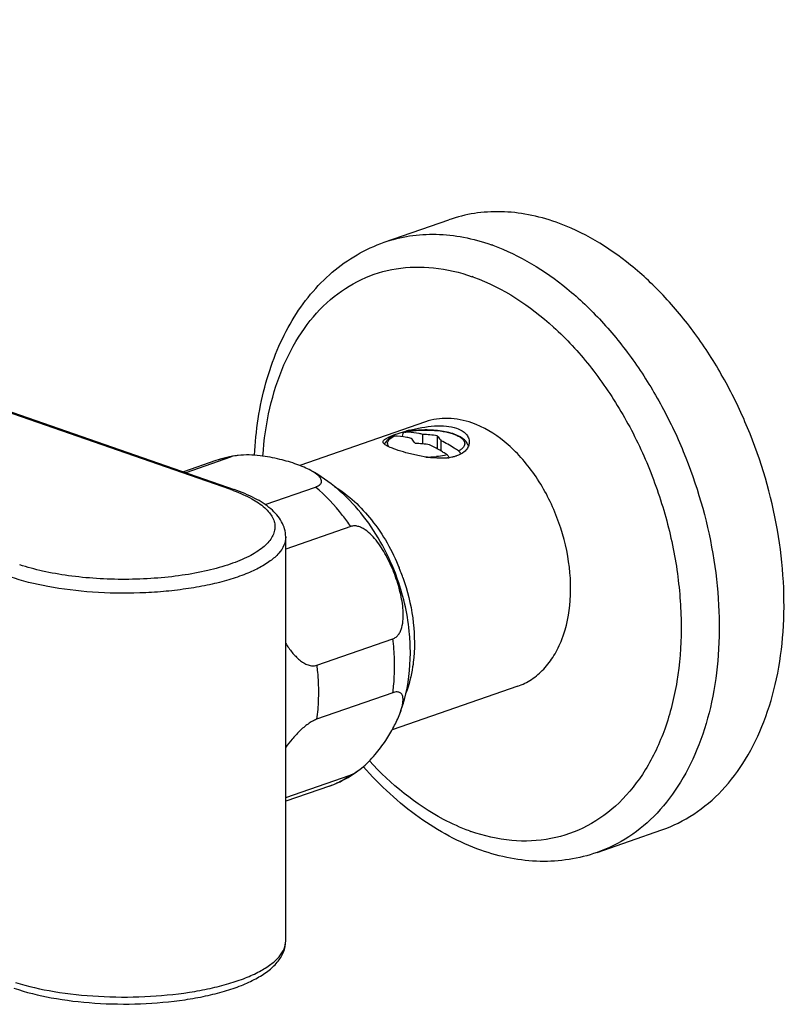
# Model space of a CAD drawing. Header units: millimetres. Extents: x -47 to 500, y -33 to 355.
# Tile 2 of 4: x 117 to 188, y 57 to 148. Entities that reach past the tile are written whole.
import ezdxf

# ---------------------------------------------------------------- set-up
doc = ezdxf.new("R2010")
doc.units = ezdxf.units.MM
doc.header["$LTSCALE"] = 23.1
doc.layers.get('0').update_dxf_attribs({"linetype": 'CONTINUOUS'})

msp = doc.modelspace()

# ---------------------------------------------------------------- linework, layer by layer
at = {"color": 9, "linetype": 'CONTINUOUS'}
msp.add_line((137.048, 104.704), (11.89, 148.33), dxfattribs=at)
at = {"color": 7, "linetype": 'CONTINUOUS'}
for p, q in [((12.219, 148.337), (137.377, 104.711)), ((151.286, 127.67), (157.296, 129.765)), ((155.114, 111.001), (143.465, 106.94)), ((153.237, 110.043), (153.181, 110.037)), ((154.86, 108.944), (154.862, 109.838)), ((156.201, 109.706), (156.198, 108.507)), ((152.967, 109.685), (152.967, 109.619)), ((156.558, 108.296), (156.56, 109.238)), ((135.671, 107.401), (132.666, 106.353)), ((137.036, 107.729), (132.878, 106.279)), ((140.234, 103.319), (144.91, 104.949)), ((148.184, 101.283), (142.149, 99.179)), ((142.149, 62.825), (142.149, 100.316)), ((152.536, 96.357), (152.322, 96.941)), ((145.027, 88.398), (152.098, 90.862)), ((163.672, 86.45), (152.023, 82.389)), ((152.085, 85.846), (145.014, 83.382)), ((142.149, 76.122), (148.125, 78.206)), ((146.204, 77.184), (142.149, 75.77)), ((171.035, 71.013), (177.045, 73.108))]:
    msp.add_line(p, q, dxfattribs=at)
at = {"color": 9, "linetype": 'CONTINUOUS'}
for centre, radius, start, end in [((154.853, 109.367), 19.161, 70.13513, 70.55475), ((153.549, 107.742), 17.749, 70.14645, 70.55694), ((137.994, 100.73), 7.063, 102.4403, 109.20533), ((138.02, 100.614), 7.182, 97.8718, 102.43782), ((155.203, 117.867), 10.138, 269.676, 272.31101), ((155.231, 117.311), 9.58, 272.28068, 275.45543), ((131.727, 89.432), 16.173, 69.67471, 70.78917), ((134.535, 90.06), 19.589, 21.12034, 22.10319), ((134.509, 90.05), 19.617, 19.30081, 21.12052), ((143.883, 83.839), 7.048, 289.22131, 294.60184), ((165.23, 89.691), 17.73, 250.14665, 250.55672)]:
    msp.add_arc(centre, radius, start, end, dxfattribs=at)
at = {"color": 7, "linetype": 'CONTINUOUS'}
for centre, radius, start, end in [((155.228, 101.442), 8.865, 110.38135, 111.09015), ((155.869, 99.715), 10.707, 109.17939, 110.37669), ((156.93, 96.677), 13.926, 107.55076, 109.19869), ((157.849, 93.808), 16.938, 106.08221, 107.58823), ((158.134, 92.85), 17.938, 104.55336, 106.10799), ((153.162, 103.165), 6.878, 86.88414, 89.37879), ((154.156, 95.758), 14.097, 81.65521, 87.12769), ((153.51, 94.928), 14.082, 81.87704, 87.35352), ((138.921, 98.073), 9.877, 96.91729, 109.20905), ((150.306, 98.133), 11.933, 55.1569, 57.24426), ((156.656, 112.276), 4.655, 276.72864, 278.27715)]:
    msp.add_arc(centre, radius, start, end, dxfattribs=at)
for points, knots in [([(167.242, 129.53), (166.402, 129.826), (164.714, 130.292), (162.151, 130.578), (159.656, 130.426), (158.061, 130.031), (157.296, 129.765)], [0, 0, 0, 0, 0.26383, 0.516344, 0.760377, 1, 1, 1, 1]), ([(177.045, 73.108), (178.087, 73.471), (180.119, 74.484), (182.763, 76.744), (184.959, 79.679), (186.652, 83.196), (187.807, 87.198), (188.4, 91.578), (188.416, 96.221), (187.666, 102.643), (185.805, 108.989), (182.963, 114.896), (180.405, 118.963), (177.484, 122.559), (173.363, 126.458), (169.746, 128.646), (167.242, 129.53)], [0, 0, 0, 0, 0.048017, 0.09764, 0.150169, 0.206413, 0.266671, 0.330787, 0.398246, 0.468266, 0.611793, 0.68334, 0.75323, 0.820506, 0.884398, 1, 1, 1, 1]), ([(139.259, 107.899), (139.372, 110.166), (139.864, 113.506), (141.28, 117.648), (142.662, 120.42), (144.375, 122.866), (146.401, 124.937), (148.709, 126.582), (150.412, 127.365), (151.286, 127.67)], [0, 0, 0, 0, 0.277562, 0.408512, 0.534197, 0.655174, 0.772351, 0.886836, 1, 1, 1, 1]), ([(153.627, 110.212), (154.004, 110.31), (154.769, 110.482), (155.916, 110.637), (157.01, 110.644), (157.703, 110.514), (158.009, 110.406)], [0, 0, 0, 0, 0.263107, 0.529615, 0.78029, 1, 1, 1, 1]), ([(159.424, 110.899), (158.713, 111.15), (157.259, 111.451), (155.779, 111.233), (155.114, 111.001)], [0, 0, 0, 0, 0.51658, 1, 1, 1, 1]), ([(163.672, 86.45), (164.123, 86.607), (165.004, 87.046), (166.149, 88.025), (167.101, 89.297), (168.111, 91.396), (168.724, 94.549), (168.463, 98.604), (167.272, 102.665), (165.576, 105.768), (163.862, 107.878), (162.076, 109.568), (160.509, 110.516), (159.424, 110.899)], [0, 0, 0, 0, 0.048057, 0.09772, 0.15029, 0.20658, 0.330715, 0.468055, 0.6117, 0.753022, 0.820357, 0.884296, 1, 1, 1, 1]), ([(151.719, 109.581), (151.743, 109.592), (151.848, 109.638), (151.955, 109.682), (152.038, 109.714)], [0, 0, 0, 0, 0.23226, 1, 1, 1, 1]), ([(153.181, 110.037), (153.15, 110.03), (153.088, 110.001), (152.99, 109.887), (152.967, 109.766), (152.967, 109.685)], [0, 0, 0, 0, 0.217679, 0.450352, 1, 1, 1, 1]), ([(158.654, 109.399), (158.516, 109.51), (158.187, 109.706), (157.388, 110.01), (156.198, 110.228), (154.694, 110.27), (153.669, 110.148), (153.181, 110.037)], [0, 0, 0, 0, 0.094365, 0.201496, 0.453987, 0.733634, 1, 1, 1, 1]), ([(154.862, 109.838), (154.751, 109.864), (154.314, 109.959), (153.869, 110.015), (153.536, 110.033)], [0, 0, 0, 0, 0.254639, 1, 1, 1, 1]), ([(156.201, 109.706), (156.232, 109.672), (156.36, 109.522), (156.476, 109.363), (156.56, 109.238)], [0, 0, 0, 0, 0.233869, 1, 1, 1, 1]), ([(158.009, 110.406), (158.183, 110.345), (158.5, 110.2), (158.884, 109.892), (159.125, 109.523), (159.181, 109.248), (159.18, 109.118)], [0, 0, 0, 0, 0.299225, 0.559301, 0.788116, 1, 1, 1, 1]), ([(151.18, 109.138), (151.181, 109.223), (151.302, 109.354), (151.499, 109.475), (151.639, 109.545), (151.719, 109.581)], [0, 0, 0, 0, 0.354067, 0.636214, 1, 1, 1, 1]), ([(151.217, 109.027), (151.211, 109.036), (151.191, 109.07), (151.18, 109.11), (151.18, 109.138)], [0, 0, 0, 0, 0.273596, 1, 1, 1, 1]), ([(151.423, 108.844), (151.4, 108.859), (151.324, 108.911), (151.252, 108.973), (151.217, 109.027)], [0, 0, 0, 0, 0.299922, 1, 1, 1, 1]), ([(151.619, 109.341), (151.587, 109.311), (151.464, 109.19), (151.364, 109.044), (151.311, 108.926)], [0, 0, 0, 0, 0.254046, 1, 1, 1, 1]), ([(151.729, 108.682), (151.699, 108.696), (151.595, 108.745), (151.493, 108.8), (151.423, 108.844)], [0, 0, 0, 0, 0.27967, 1, 1, 1, 1]), ([(152.065, 109.647), (152.023, 109.625), (151.866, 109.537), (151.718, 109.431), (151.619, 109.341)], [0, 0, 0, 0, 0.259687, 1, 1, 1, 1]), ([(153.801, 109.468), (153.665, 109.5), (153.13, 109.613), (152.583, 109.669), (152.176, 109.673)], [0, 0, 0, 0, 0.255623, 1, 1, 1, 1]), ([(154.16, 108.995), (154.131, 109.038), (154.019, 109.202), (153.897, 109.359), (153.801, 109.468)], [0, 0, 0, 0, 0.266305, 1, 1, 1, 1]), ([(156.762, 108.168), (156.659, 108.235), (156.25, 108.489), (155.824, 108.716), (155.5, 108.868)], [0, 0, 0, 0, 0.255177, 1, 1, 1, 1]), ([(158.184, 108.296), (158.052, 108.388), (157.531, 108.736), (156.982, 109.041), (156.56, 109.238)], [0, 0, 0, 0, 0.256657, 1, 1, 1, 1]), ([(159.099, 108.76), (159.066, 108.886), (158.946, 109.128), (158.757, 109.316), (158.654, 109.399)], [0, 0, 0, 0, 0.495332, 1, 1, 1, 1]), ([(159.148, 108.867), (159.137, 108.824), (159.077, 108.644), (158.972, 108.481), (158.876, 108.374)], [0, 0, 0, 0, 0.239317, 1, 1, 1, 1]), ([(137.731, 107.879), (137.668, 107.871), (137.433, 107.838), (137.199, 107.786), (137.036, 107.729)], [0, 0, 0, 0, 0.27054, 1, 1, 1, 1]), ([(144.482, 106.477), (144.068, 106.703), (143.121, 107.098), (141.543, 107.565), (140.052, 107.841), (138.752, 107.939), (138.07, 107.92), (137.731, 107.879)], [0, 0, 0, 0, 0.202933, 0.439249, 0.707523, 0.853342, 1, 1, 1, 1]), ([(152.353, 108.434), (152.294, 108.455), (152.084, 108.531), (151.876, 108.614), (151.729, 108.682)], [0, 0, 0, 0, 0.276989, 1, 1, 1, 1]), ([(156.733, 107.619), (156.353, 107.607), (155.574, 107.652), (154.431, 107.845), (153.351, 108.112), (152.667, 108.323), (152.353, 108.434)], [0, 0, 0, 0, 0.254978, 0.520542, 0.776447, 1, 1, 1, 1]), ([(157.123, 107.927), (157.144, 107.912), (157.228, 107.843), (157.29, 107.75), (157.325, 107.674)], [0, 0, 0, 0, 0.232014, 1, 1, 1, 1]), ([(158.876, 108.374), (158.825, 108.316), (158.575, 108.077), (158.259, 107.919), (158.008, 107.831)], [0, 0, 0, 0, 0.225762, 1, 1, 1, 1]), ([(158.4, 108.009), (158.392, 108.03), (158.355, 108.111), (158.304, 108.185), (158.258, 108.232)], [0, 0, 0, 0, 0.25877, 1, 1, 1, 1]), ([(157.202, 107.653), (157.164, 107.648), (157.008, 107.632), (156.851, 107.622), (156.733, 107.619)], [0, 0, 0, 0, 0.244738, 1, 1, 1, 1]), ([(157.628, 107.724), (157.603, 107.719), (157.504, 107.698), (157.403, 107.68), (157.327, 107.669)], [0, 0, 0, 0, 0.245292, 1, 1, 1, 1]), ([(158.008, 107.831), (157.978, 107.82), (157.853, 107.779), (157.725, 107.746), (157.628, 107.724)], [0, 0, 0, 0, 0.242399, 1, 1, 1, 1]), ([(152.322, 96.942), (151.933, 97.958), (151.01, 99.918), (149.208, 102.569), (147.043, 104.816), (145.361, 105.997), (144.482, 106.477)], [0, 0, 0, 0, 0.259562, 0.514139, 0.761091, 1, 1, 1, 1]), ([(144.91, 104.949), (145.029, 104.99), (145.228, 105.078), (145.444, 105.281), (145.494, 105.521), (145.411, 105.738), (145.254, 105.936), (145.039, 106.126), (144.777, 106.308), (144.584, 106.421), (144.482, 106.477)], [0, 0, 0, 0, 0.166304, 0.283429, 0.375493, 0.470206, 0.579751, 0.705669, 0.84641, 1, 1, 1, 1]), ([(142.149, 100.316), (142.149, 100.563), (142.08, 101.058), (141.786, 101.752), (141.339, 102.378), (140.543, 103.16), (139.218, 103.992), (138.03, 104.483), (137.377, 104.711)], [0, 0, 0, 0, 0.107759, 0.214635, 0.32499, 0.441222, 0.698863, 1, 1, 1, 1]), ([(152.098, 90.862), (152.199, 90.898), (152.396, 91.006), (152.629, 91.255), (152.804, 91.564), (152.972, 92.039), (153.065, 92.695), (153.054, 93.51), (152.952, 94.341), (152.721, 95.455), (152.291, 96.825), (151.712, 98.14), (151.15, 99.137), (150.676, 99.839), (150.143, 100.473), (149.636, 100.918), (149.193, 101.18), (148.853, 101.309), (148.51, 101.356), (148.286, 101.319), (148.184, 101.283)], [0, 0, 0, 0, 0.025153, 0.05118, 0.078612, 0.107439, 0.168245, 0.231893, 0.297161, 0.363362, 0.497062, 0.631138, 0.697831, 0.763824, 0.828463, 0.890526, 0.920039, 0.948124, 0.974653, 1, 1, 1, 1]), ([(153.715, 89.533), (153.717, 90.103), (153.616, 92.417), (153.112, 94.71), (152.536, 96.357)], [0, 0, 0, 0, 0.246303, 1, 1, 1, 1]), ([(142.147, 90.426), (142.33, 90.14), (142.719, 89.593), (143.292, 88.989), (143.807, 88.613), (144.209, 88.413), (144.625, 88.319), (144.902, 88.354), (145.027, 88.398)], [0, 0, 0, 0, 0.272759, 0.53665, 0.662707, 0.782475, 0.89451, 1, 1, 1, 1]), ([(152.729, 83.878), (152.895, 84.318), (153.481, 86.148), (153.712, 88.084), (153.715, 89.533)], [0, 0, 0, 0, 0.244687, 1, 1, 1, 1]), ([(152.729, 83.878), (152.78, 84.013), (152.872, 84.277), (152.976, 84.665), (153.035, 85.028), (153.04, 85.356), (152.975, 85.645), (152.788, 85.876), (152.452, 85.951), (152.216, 85.892), (152.085, 85.846)], [0, 0, 0, 0, 0.155222, 0.299667, 0.431504, 0.54876, 0.650802, 0.743823, 0.850587, 1, 1, 1, 1]), ([(145.014, 83.382), (144.88, 83.335), (144.605, 83.204), (144.064, 82.852), (143.427, 82.3), (142.746, 81.569), (142.338, 81.054), (142.147, 80.796)], [0, 0, 0, 0, 0.10898, 0.23274, 0.495296, 0.75391, 1, 1, 1, 1]), ([(149.189, 78.848), (149.648, 79.219), (150.443, 80.041), (151.417, 81.35), (152.176, 82.62), (152.574, 83.467), (152.729, 83.878)], [0, 0, 0, 0, 0.28558, 0.549002, 0.787332, 1, 1, 1, 1]), ([(146.204, 77.184), (146.743, 77.372), (147.792, 77.843), (148.743, 78.489), (149.188, 78.848)], [0, 0, 0, 0, 0.499898, 1, 1, 1, 1]), ([(148.125, 78.206), (148.308, 78.269), (148.68, 78.464), (149.016, 78.709), (149.189, 78.848)], [0, 0, 0, 0, 0.466327, 1, 1, 1, 1]), ([(160.263, 71.232), (158.229, 71.95), (154.218, 74.14), (150.897, 77.237), (149.348, 78.997)], [0, 0, 0, 0, 0.479113, 1, 1, 1, 1]), ([(171.035, 71.013), (170.194, 70.72), (168.445, 70.286), (165.727, 70.116), (162.964, 70.419), (161.156, 70.916), (160.263, 71.232)], [0, 0, 0, 0, 0.243435, 0.489488, 0.740946, 1, 1, 1, 1]), ([(116.92, 58.43), (118.049, 58.036), (120.536, 57.427), (124.483, 56.96), (128.646, 56.901), (132.089, 57.202), (134.68, 57.666), (136.427, 58.102), (137.99, 58.629), (139.345, 59.242), (140.482, 59.946), (141.377, 60.766), (141.995, 61.727), (142.149, 62.463), (142.149, 62.825)], [0, 0, 0, 0, 0.129787, 0.276725, 0.430885, 0.580977, 0.651151, 0.716524, 0.776273, 0.829965, 0.877746, 0.920838, 0.960755, 1, 1, 1, 1])]:
    msp.add_open_spline(points, degree=3, knots=knots, dxfattribs=at)
at = {"color": 9, "linetype": 'CONTINUOUS'}
for points, knots in [([(151.286, 127.67), (152.05, 127.936), (153.646, 128.331), (156.14, 128.483), (158.703, 128.197), (160.392, 127.731), (161.232, 127.435)], [0, 0, 0, 0, 0.239623, 0.483655, 0.736169, 1, 1, 1, 1]), ([(161.364, 127.388), (163.862, 126.485), (167.464, 124.277), (171.566, 120.362), (174.471, 116.759), (177.013, 112.691), (179.833, 106.788), (181.675, 100.454), (182.41, 94.048), (182.385, 89.419), (181.786, 85.053), (180.627, 81.065), (178.934, 77.561), (176.741, 74.637), (174.101, 72.385), (172.074, 71.375), (171.035, 71.013)], [0, 0, 0, 0, 0.115848, 0.179835, 0.247179, 0.317105, 0.388657, 0.532118, 0.602079, 0.669472, 0.73352, 0.793715, 0.849909, 0.9024, 0.951999, 1, 1, 1, 1]), ([(140.028, 107.818), (140.134, 109.318), (140.544, 112.207), (141.822, 116.231), (143.708, 119.68), (146.157, 122.427), (149.096, 124.359), (152.412, 125.379), (155.959, 125.445), (158.301, 124.886), (159.457, 124.478)], [0, 0, 0, 0, 0.149514, 0.28885, 0.417773, 0.537584, 0.651259, 0.76315, 0.878044, 1, 1, 1, 1]), ([(159.577, 124.435), (162.317, 123.446), (166.226, 120.841), (170.478, 116.235), (173.382, 111.986), (175.756, 107.247), (177.517, 102.187), (178.599, 96.998), (178.961, 91.87), (178.589, 86.993), (177.49, 82.546), (175.695, 78.69), (173.252, 75.575), (170.235, 73.344), (166.767, 72.12), (163.022, 71.966), (160.548, 72.542), (159.328, 72.973)], [0, 0, 0, 0, 0.120932, 0.18866, 0.259995, 0.333643, 0.40808, 0.481716, 0.553032, 0.620731, 0.683897, 0.742175, 0.795957, 0.846497, 0.895832, 0.946316, 1, 1, 1, 1]), ([(153.237, 110.043), (153.275, 110.052), (153.432, 110.085), (153.591, 110.114), (153.711, 110.132)], [0, 0, 0, 0, 0.242878, 1, 1, 1, 1]), ([(153.711, 110.132), (154.076, 110.189), (154.826, 110.255), (155.936, 110.231), (156.971, 110.09), (157.734, 109.879), (158.218, 109.651), (158.483, 109.474), (158.667, 109.281), (158.765, 109.07), (158.756, 108.849), (158.644, 108.642), (158.447, 108.453), (158.279, 108.348), (158.184, 108.296)], [0, 0, 0, 0, 0.172937, 0.35086, 0.518056, 0.660218, 0.718684, 0.767883, 0.808291, 0.842023, 0.873388, 0.907871, 0.949536, 1, 1, 1, 1]), ([(151.711, 108.685), (151.662, 108.753), (151.588, 108.903), (151.603, 109.071), (151.628, 109.144)], [0, 0, 0, 0, 0.519243, 1, 1, 1, 1]), ([(151.628, 109.144), (151.665, 109.249), (151.829, 109.463), (152.047, 109.604), (152.176, 109.673)], [0, 0, 0, 0, 0.431471, 1, 1, 1, 1]), ([(157.123, 107.927), (157.046, 107.909), (156.722, 107.843), (156.393, 107.798), (156.141, 107.774)], [0, 0, 0, 0, 0.238002, 1, 1, 1, 1]), ([(137.344, 104.598), (137.911, 104.388), (138.918, 103.95), (140.016, 103.228), (140.632, 102.595), (140.943, 102.131), (141.124, 101.653), (141.169, 101.165), (141.074, 100.68), (140.845, 100.207), (140.49, 99.749), (139.813, 99.125), (138.648, 98.419), (136.921, 97.718), (134.841, 97.141), (132.481, 96.709), (129.926, 96.44), (127.269, 96.344), (124.607, 96.424), (122.039, 96.678), (119.658, 97.096), (118.161, 97.497), (117.466, 97.729)], [0, 0, 0, 0, 0.058741, 0.10654, 0.126546, 0.14433, 0.160465, 0.175785, 0.191288, 0.207935, 0.226466, 0.247374, 0.297143, 0.357779, 0.428259, 0.506738, 0.590853, 0.677927, 0.765133, 0.849623, 0.928723, 1, 1, 1, 1]), ([(137.048, 104.704), (137.076, 104.714), (137.183, 104.743), (137.3, 104.738), (137.377, 104.711)], [0, 0, 0, 0, 0.264734, 1, 1, 1, 1]), ([(148.184, 101.283), (147.942, 101.634), (146.972, 102.957), (145.838, 104.164), (144.91, 104.949)], [0, 0, 0, 0, 0.25934, 1, 1, 1, 1]), ([(146.676, 105.006), (147.995, 104.202), (150.415, 101.9), (152.038, 99.023), (152.685, 97.431)], [0, 0, 0, 0, 0.473476, 1, 1, 1, 1]), ([(142.149, 100.316), (142.149, 100.055), (142.02, 99.492), (141.494, 98.725), (140.672, 98.011), (139.792, 97.485), (138.961, 97.086), (137.983, 96.683), (136.615, 96.236), (134.818, 95.801), (132.856, 95.461), (130.772, 95.223), (127.881, 95.05), (124.29, 95.11), (120.238, 95.595), (117.692, 96.218), (116.542, 96.619)], [0, 0, 0, 0, 0.028444, 0.060828, 0.099658, 0.145987, 0.172033, 0.199946, 0.26103, 0.328422, 0.401017, 0.477528, 0.556544, 0.716041, 0.867531, 1, 1, 1, 1]), ([(153.024, 96.534), (153.448, 95.324), (154.047, 92.875), (154.138, 90.35), (154.032, 89.133)], [0, 0, 0, 0, 0.512264, 1, 1, 1, 1]), ([(152.251, 88.298), (152.251, 88.509), (152.24, 89.366), (152.175, 90.221), (152.098, 90.862)], [0, 0, 0, 0, 0.246459, 1, 1, 1, 1]), ([(154.032, 89.133), (154.007, 88.838), (153.874, 87.711), (153.6, 86.598), (153.304, 85.813)], [0, 0, 0, 0, 0.260905, 1, 1, 1, 1]), ([(145.027, 88.398), (145.052, 88.182), (145.142, 87.33), (145.181, 86.473), (145.18, 85.833)], [0, 0, 0, 0, 0.253442, 1, 1, 1, 1]), ([(152.085, 85.846), (152.112, 86.045), (152.209, 86.859), (152.249, 87.679), (152.251, 88.298)], [0, 0, 0, 0, 0.245176, 1, 1, 1, 1]), ([(145.18, 85.833), (145.179, 85.624), (145.164, 84.805), (145.097, 83.987), (145.014, 83.382)], [0, 0, 0, 0, 0.254792, 1, 1, 1, 1]), ([(159.209, 73.015), (158.379, 73.315), (154.903, 74.874), (151.897, 77.367), (149.923, 79.514)], [0, 0, 0, 0, 0.232152, 1, 1, 1, 1]), ([(146.817, 77.431), (146.932, 77.483), (147.387, 77.706), (147.819, 77.978), (148.125, 78.206)], [0, 0, 0, 0, 0.248186, 1, 1, 1, 1]), ([(117.072, 58.952), (118.24, 58.583), (120.791, 58.013), (124.816, 57.589), (129.03, 57.568), (132.496, 57.892), (135.091, 58.368), (136.827, 58.807), (138.365, 59.326), (139.675, 59.916), (140.733, 60.566), (141.522, 61.267), (142.026, 62.019), (142.149, 62.569), (142.149, 62.825)], [0, 0, 0, 0, 0.136045, 0.289247, 0.448845, 0.603284, 0.67512, 0.741693, 0.801975, 0.855192, 0.900945, 0.939388, 0.97159, 1, 1, 1, 1])]:
    msp.add_open_spline(points, degree=3, knots=knots, dxfattribs=at)
at = {"color": 7, "linetype": 'CONTINUOUS'}
for points in [[(152.065, 109.647), (152.099, 109.664), (152.138, 109.674), (152.176, 109.673)], [(159.18, 109.118), (159.18, 109.034), (159.169, 108.949), (159.148, 108.867)], [(158.258, 108.232), (158.236, 108.256), (158.211, 108.278), (158.184, 108.296)]]:
    msp.add_open_spline(points, degree=3, dxfattribs=at)

doc.saveas('drawing.dxf')
